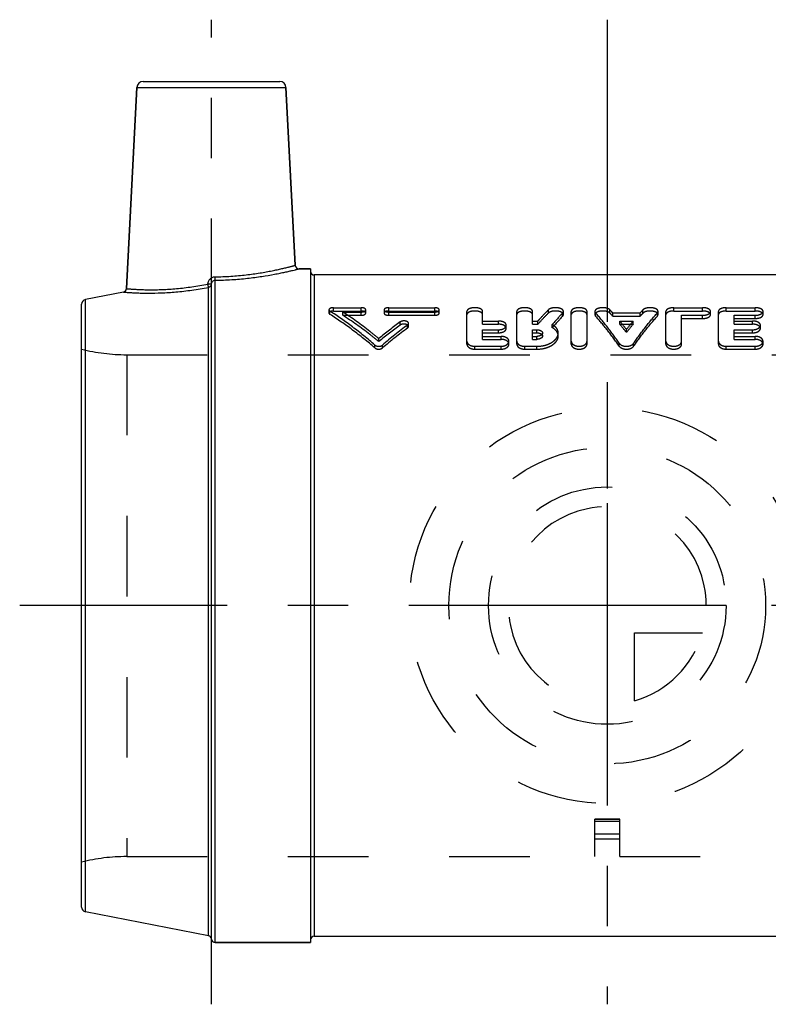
# Model space of a CAD drawing. Header units: millimetres. Extents: x 452.5 to 547.5, y 460.2 to 539.8.
# Tile 1 of 2: x 452.5 to 513, y 460.2 to 539.8. Entities that reach past the tile are written whole.
import ezdxf

# ---------------------------------------------------------------- set-up
doc = ezdxf.new("R2010")
doc.units = ezdxf.units.MM
doc.header["$LTSCALE"] = 65.185185
doc.linetypes.add('CENTER', pattern=[0.6, 0.375, -0.075, 0.075, -0.075])
doc.linetypes.add('HIDDEN', pattern=[0.2, 0.1, -0.1])
for name, color, linetype in [('ACHSE_AUGE', 7, 'CONTINUOUS'), ('ACHSEN_S', 7, 'CONTINUOUS'), ('KOERPER', 7, 'CONTINUOUS'), ('KONST.EL_MIT_GEO', 7, 'CONTINUOUS'), ('KURVEN', 7, 'CONTINUOUS')]:
    doc.layers.add(name, color=color, linetype=linetype)

msp = doc.modelspace()

# ---------------------------------------------------------------- linework, layer by layer
at = {"layer": 'ACHSE_AUGE', "color": 2, "linetype": 'CENTER'}
msp.add_line((468, 460.175), (468, 539.825), dxfattribs=at)
at = {"layer": 'ACHSEN_S', "color": 2, "linetype": 'CENTER'}
for p, q in [((500, 539.825), (500, 460.175)), ((547.5, 492.425), (452.5, 492.425))]:
    msp.add_line(p, q, dxfattribs=at)
at = {"layer": 'KOERPER', "color": 7, "linetype": 'Continuous'}
for p, q in [((461.975, 534.351), (461.122, 518.07)), ((474.025, 534.351), (474.779, 519.959)), ((475.079, 519.675), (476, 519.675)), ((476, 519.675), (476, 465.175)), ((468.298, 465.175), (476, 465.175)), ((476.3, 465.675), (523.7, 465.675))]:
    msp.add_line(p, q, dxfattribs=at)
at = {"layer": 'KOERPER', "color": 8, "linetype": 'HIDDEN'}
for p, q in [((461.147, 512.725), (538.853, 512.725)), ((461.147, 472.125), (499, 472.125)), ((501, 472.125), (538.853, 472.125))]:
    msp.add_line(p, q, dxfattribs=at)
at = {"layer": 'KONST.EL_MIT_GEO', "color": 7, "linetype": 'Continuous'}
for p, q in [((462.474, 534.825), (473.526, 534.825)), ((461.122, 518.07), (461.975, 534.351)), ((461.975, 534.351), (474.025, 534.351)), ((474.779, 519.959), (474.025, 534.351)), ((476, 519.675), (475.079, 519.675)), ((468.298, 465.175), (468.298, 518.749)), ((476.3, 519.175), (476.3, 465.675)), ((523.7, 519.175), (476.3, 519.175)), ((460.88, 517.791), (457.824, 517.197)), ((467.757, 465.722), (467.757, 518.174)), ((467.999, 465.451), (467.999, 518.435)), ((457.824, 467.653), (457.824, 517.197)), ((457.5, 468.046), (457.5, 516.804)), ((467.757, 465.722), (457.824, 467.653)), ((476, 465.175), (468.298, 465.175))]:
    msp.add_line(p, q, dxfattribs=at)
at = {"layer": 'KONST.EL_MIT_GEO', "color": 8, "linetype": 'HIDDEN'}
for p, q in [((476, 519.475), (476, 465.375)), ((477.5, 516.354), (477.5, 516.088)), ((477.574, 515.984), (477.574, 516.248)), ((477.871, 516.259), (477.871, 516.527)), ((477.871, 516.527), (480.1, 516.527)), ((477.871, 516.259), (480.1, 516.259)), ((478.613, 515.913), (478.613, 516.176)), ((478.613, 516.176), (480.1, 516.176)), ((480.1, 516.259), (480.1, 516.527)), ((480.1, 515.913), (480.1, 516.176)), ((480.472, 516.088), (480.472, 516.354)), ((481.958, 516.354), (481.958, 516.088)), ((482.329, 516.259), (482.329, 516.527)), ((482.329, 516.527), (486.044, 516.527)), ((482.329, 516.259), (486.044, 516.259)), ((482.329, 515.913), (482.329, 516.176)), ((482.329, 516.176), (486.044, 516.176)), ((486.044, 516.259), (486.044, 516.527)), ((486.044, 515.913), (486.044, 516.176)), ((486.415, 516.088), (486.415, 516.354)), ((488.65, 513.577), (488.65, 516.228)), ((489.923, 515.193), (489.923, 516.228)), ((492.683, 513.577), (492.683, 516.228)), ((493.956, 515.193), (493.956, 516.228)), ((495.235, 516.09), (495.235, 516.356)), ((496.448, 515.964), (496.448, 516.228)), ((497.085, 513.577), (497.085, 516.228)), ((498.359, 513.577), (498.359, 516.228)), ((498.996, 516.228), (498.996, 515.964)), ((500.215, 516.084), (500.215, 516.35)), ((502.879, 516.084), (502.879, 516.35)), ((504.099, 515.964), (504.099, 516.228)), ((504.735, 513.577), (504.735, 516.228)), ((505.372, 516.259), (505.372, 516.527)), ((505.372, 516.527), (507.707, 516.527)), ((505.372, 516.259), (507.707, 516.259)), ((507.707, 516.259), (507.707, 516.527)), ((508.344, 515.964), (508.344, 516.228)), ((508.981, 513.577), (508.981, 516.228)), ((509.617, 516.259), (509.617, 516.527)), ((509.617, 516.527), (511.952, 516.527)), ((509.617, 516.259), (511.952, 516.259)), ((511.952, 516.259), (511.952, 516.527)), ((512.589, 515.964), (512.589, 516.228)), ((478.613, 515.913), (480.1, 515.913)), ((482.329, 515.913), (486.044, 515.913)), ((483.263, 515.123), (483.263, 515.377)), ((489.923, 515.448), (491.197, 515.448)), ((491.197, 515.193), (491.197, 515.448)), ((493.956, 515.448), (494.391, 515.448)), ((494.391, 515.193), (494.391, 515.448)), ((496.389, 515.834), (496.389, 516.097)), ((499.05, 515.841), (499.05, 516.103)), ((500.445, 515.836), (500.445, 516.099)), ((500.445, 516.099), (502.649, 516.099)), ((500.445, 515.836), (502.649, 515.836)), ((501.005, 515.193), (501.005, 515.448)), ((501.005, 515.448), (502.089, 515.448)), ((502.089, 515.193), (502.089, 515.448)), ((502.649, 515.836), (502.649, 516.099)), ((504.045, 515.841), (504.045, 516.103)), ((506.009, 513.577), (506.009, 515.915)), ((506.009, 515.915), (507.707, 515.915)), ((506.009, 515.654), (507.707, 515.654)), ((507.707, 515.654), (507.707, 515.915)), ((510.254, 515.193), (510.254, 515.915)), ((510.254, 515.915), (511.952, 515.915)), ((510.254, 515.654), (511.952, 515.654)), ((510.254, 515.448), (511.74, 515.448)), ((511.74, 515.193), (511.74, 515.448)), ((511.952, 515.654), (511.952, 515.915)), ((483.858, 514.883), (483.858, 515.135)), ((483.932, 515.004), (483.932, 515.257)), ((489.923, 515.193), (491.197, 515.193)), ((489.923, 513.966), (489.923, 514.742)), ((489.923, 514.742), (491.197, 514.742)), ((491.197, 514.495), (491.197, 514.742)), ((491.834, 514.85), (491.834, 515.102)), ((493.956, 515.193), (494.391, 515.193)), ((493.956, 513.966), (493.956, 514.742)), ((493.956, 514.742), (494.309, 514.742)), ((494.309, 514.495), (494.309, 514.742)), ((495.551, 514.91), (495.551, 515.162)), ((501.005, 515.193), (502.089, 515.193)), ((501.547, 514.519), (501.547, 514.766)), ((510.254, 515.193), (511.74, 515.193)), ((510.254, 513.966), (510.254, 514.742)), ((510.254, 514.742), (511.74, 514.742)), ((511.74, 514.495), (511.74, 514.742)), ((512.377, 514.85), (512.377, 515.102)), ((481.522, 513.793), (481.522, 514.033)), ((489.923, 514.495), (491.197, 514.495)), ((489.923, 514.208), (491.409, 514.208)), ((489.923, 513.966), (491.409, 513.966)), ((491.409, 513.966), (491.409, 514.208)), ((492.046, 513.577), (492.046, 513.814)), ((493.956, 514.495), (494.309, 514.495)), ((493.956, 514.208), (494.309, 514.208)), ((493.956, 513.966), (494.309, 513.966)), ((494.309, 513.966), (494.309, 514.208)), ((494.76, 514.234), (494.76, 514.479)), ((496.033, 514.234), (496.033, 514.479)), ((510.254, 514.495), (511.74, 514.495)), ((510.254, 514.208), (511.952, 514.208)), ((510.254, 513.966), (511.952, 513.966)), ((511.952, 513.966), (511.952, 514.208)), ((512.589, 513.577), (512.589, 513.814)), ((481.22, 513.27), (481.22, 513.504)), ((481.825, 513.27), (481.825, 513.504)), ((489.286, 513.173), (489.286, 513.406)), ((489.286, 513.406), (491.409, 513.406)), ((489.286, 513.173), (491.409, 513.173)), ((491.409, 513.173), (491.409, 513.406)), ((493.32, 513.173), (493.32, 513.406)), ((493.32, 513.406), (494.309, 513.406)), ((493.32, 513.173), (494.309, 513.173)), ((494.309, 513.173), (494.309, 513.406)), ((500.964, 513.416), (500.964, 513.651)), ((502.13, 513.416), (502.13, 513.651)), ((509.617, 513.173), (509.617, 513.406)), ((509.617, 513.406), (511.952, 513.406)), ((509.617, 513.173), (511.952, 513.173)), ((511.952, 513.173), (511.952, 513.406)), ((461.147, 512.725), (461.147, 472.125)), ((461.147, 512.725), (538.853, 512.725)), ((501, 475.147), (499, 475.147)), ((499, 472.125), (499, 475.147)), ((501, 475.127), (499, 475.127)), ((501, 474.957), (499, 474.957)), ((501, 472.125), (501, 475.147)), ((501, 473.925), (499, 473.925)), ((499, 473.561), (501, 473.561)), ((461.147, 472.125), (499, 472.125)), ((501, 472.125), (538.853, 472.125))]:
    msp.add_line(p, q, dxfattribs=at)
at = {"layer": 'KONST.EL_MIT_GEO', "color": 7, "linetype": 'Continuous'}
for centre, radius, start, end in [((462.474, 534.325), 0.5, 90, 177), ((473.526, 534.325), 0.5, 3, 90), ((475.079, 519.975), 0.3, 183, 270.00001), ((476.3, 519.475), 0.3, 182.87076, 270), ((460.822, 518.085), 0.3, 280.99999, 357), ((457.9, 516.804), 0.4, 101, 180), ((457.9, 468.046), 0.4, 180, 259), ((467.7, 465.428), 0.3, 4.5216, 79), ((468.298, 465.475), 0.3, 184.5216, 270), ((476.3, 465.375), 0.3, 90, 177.12924)]:
    msp.add_arc(centre, radius, start, end, dxfattribs=at)
at = {"layer": 'KONST.EL_MIT_GEO', "color": 8, "linetype": 'HIDDEN'}
for centre, radius, start, end in [((476.3, 519.475), 0.3, 180, 182.87076), ((486.502, 503.567), 18.747, 41.95069, 42.98993), ((516.592, 503.567), 18.747, 137.01007, 138.04931), ((502.507, 488.665), 32.922, 125.76985, 129.59728), ((512.246, 501.035), 21.871, 136.47337, 139.76339), ((512.045, 500.797), 21.708, 136.15343, 139.44775), ((486.669, 503.315), 18.616, 42.26859, 43.30884), ((482.711, 500.352), 23.719, 37.42419, 39.52789), ((520.384, 500.352), 23.719, 140.47211, 142.57581), ((516.425, 503.315), 18.616, 136.69116, 137.73141), ((502.337, 488.347), 32.875, 125.46631, 129.28344), ((504.148, 487.762), 34.073, 126.54826, 130.93187), ((503.96, 487.459), 34.003, 126.24171, 130.61538), ((482.963, 500.138), 23.498, 37.73313, 39.84222), ((520.131, 500.138), 23.498, 140.15778, 142.26687), ((461.147, 527.725), 15, 255.93013, 270), ((461.147, 457.125), 15, 90, 104.06987), ((476.3, 465.375), 0.3, 177.12924, 180)]:
    msp.add_arc(centre, radius, start, end, dxfattribs=at)
at = {"layer": 'KONST.EL_MIT_GEO', "color": 7, "linetype": 'Continuous'}
for points, knots in [([(468.286, 519.023), (468.716, 519.028), (469.558, 519.061), (470.589, 519.154), (471.371, 519.254), (471.914, 519.336), (472.42, 519.422), (472.886, 519.511), (473.307, 519.599), (473.681, 519.683), (473.96, 519.749), (474.158, 519.797), (474.285, 519.829), (474.398, 519.858), (474.497, 519.884), (474.581, 519.906), (474.642, 519.922), (474.683, 519.933), (474.708, 519.94), (474.729, 519.946), (474.747, 519.951), (474.76, 519.954), (474.769, 519.957), (474.774, 519.958), (474.777, 519.959), (474.779, 519.959), (474.779, 519.959)], [0, 0, 0, 0, 0.196357, 0.383844, 0.472163, 0.555837, 0.634155, 0.706445, 0.77207, 0.830426, 0.880943, 0.903097, 0.923099, 0.940892, 0.956424, 0.96965, 0.980529, 0.985078, 0.989027, 0.992374, 0.995116, 0.997252, 0.998778, 0.999313, 0.999694, 1, 1, 1, 1]), ([(468.298, 518.749), (468.745, 518.754), (469.619, 518.786), (470.882, 518.894), (472.038, 519.045), (472.913, 519.195), (473.531, 519.316), (473.923, 519.399), (474.261, 519.475), (474.544, 519.542), (474.742, 519.59), (474.87, 519.622), (474.943, 519.64), (475, 519.655), (475.041, 519.665), (475.065, 519.671), (475.076, 519.674), (475.079, 519.675)], [0, 0, 0, 0, 0.195464, 0.382352, 0.554148, 0.704945, 0.770772, 0.829371, 0.880147, 0.922554, 0.956102, 0.969422, 0.980381, 0.988942, 0.995078, 0.998769, 1, 1, 1, 1]), ([(467.713, 518.442), (467.718, 518.516), (467.753, 518.664), (467.856, 518.823), (467.969, 518.922), (468.067, 518.978), (468.174, 519.014), (468.248, 519.023), (468.286, 519.023)], [0, 0, 0, 0, 0.249597, 0.499133, 0.624389, 0.749625, 0.87483, 1, 1, 1, 1]), ([(467.999, 518.435), (468.002, 518.474), (468.019, 518.551), (468.081, 518.654), (468.178, 518.728), (468.258, 518.748), (468.298, 518.749)], [0, 0, 0, 0, 0.245669, 0.494431, 0.746107, 1, 1, 1, 1]), ([(468.298, 518.749), (468.296, 518.761), (468.293, 518.795), (468.29, 518.856), (468.287, 518.935), (468.286, 518.992), (468.286, 519.023)], [0, 0, 0, 0, 0.139763, 0.36895, 0.665343, 1, 1, 1, 1]), ([(460.88, 517.791), (460.882, 517.791), (460.893, 517.79), (460.918, 517.788), (460.96, 517.784), (461.047, 517.777), (461.197, 517.766), (461.424, 517.751), (461.712, 517.735), (462.058, 517.72), (462.459, 517.708), (463.093, 517.701), (463.99, 517.719), (465.167, 517.796), (466.441, 517.942), (467.314, 518.088), (467.757, 518.174)], [0, 0, 0, 0, 0.001205, 0.004815, 0.010822, 0.019209, 0.04303, 0.076036, 0.117893, 0.168193, 0.226458, 0.292143, 0.443276, 0.616019, 0.803922, 1, 1, 1, 1]), ([(461.122, 518.07), (461.122, 518.069), (461.124, 518.07), (461.127, 518.069), (461.132, 518.069), (461.141, 518.068), (461.155, 518.067), (461.172, 518.065), (461.194, 518.063), (461.219, 518.061), (461.261, 518.058), (461.323, 518.052), (461.408, 518.046), (461.508, 518.038), (461.624, 518.03), (461.754, 518.021), (461.955, 518.009), (462.242, 517.995), (462.624, 517.983), (463.056, 517.977), (463.534, 517.98), (464.053, 517.995), (464.608, 518.024), (465.405, 518.086), (466.446, 518.21), (467.286, 518.356), (467.713, 518.442)], [0, 0, 0, 0, 0.000298, 0.00067, 0.001191, 0.002679, 0.004761, 0.007436, 0.010702, 0.014557, 0.018999, 0.029633, 0.042578, 0.057803, 0.075274, 0.09495, 0.116787, 0.166741, 0.224692, 0.29013, 0.362477, 0.441089, 0.52525, 0.614174, 0.80287, 1, 1, 1, 1]), ([(467.999, 518.435), (467.999, 518.434), (467.996, 518.433), (467.992, 518.433), (467.984, 518.432), (467.97, 518.431), (467.946, 518.431), (467.911, 518.431), (467.868, 518.433), (467.82, 518.435), (467.767, 518.438), (467.731, 518.441), (467.713, 518.442)], [0, 0, 0, 0, 0.008277, 0.024754, 0.050031, 0.083977, 0.176784, 0.300114, 0.449689, 0.620278, 0.805882, 1, 1, 1, 1]), ([(467.757, 518.174), (467.756, 518.186), (467.752, 518.22), (467.742, 518.279), (467.729, 518.356), (467.718, 518.412), (467.713, 518.442)], [0, 0, 0, 0, 0.139867, 0.368916, 0.665147, 1, 1, 1, 1]), ([(467.757, 518.174), (467.789, 518.18), (467.851, 518.202), (467.927, 518.261), (467.981, 518.342), (467.997, 518.404), (467.999, 518.435)], [0, 0, 0, 0, 0.253835, 0.505197, 0.753663, 1, 1, 1, 1])]:
    msp.add_open_spline(points, degree=3, knots=knots, dxfattribs=at)
at = {"layer": 'KONST.EL_MIT_GEO', "color": 8, "linetype": 'HIDDEN'}
for points, knots in [([(468.298, 518.749), (468.296, 518.761), (468.293, 518.795), (468.29, 518.856), (468.287, 518.935), (468.286, 518.992), (468.286, 519.023)], [0, 0, 0, 0, 0.139763, 0.368951, 0.665343, 1, 1, 1, 1]), ([(477.871, 516.527), (477.824, 516.527), (477.734, 516.519), (477.63, 516.489), (477.564, 516.453), (477.528, 516.424), (477.506, 516.39), (477.5, 516.366), (477.5, 516.354)], [0, 0, 0, 0, 0.324223, 0.609218, 0.729976, 0.832445, 0.920771, 1, 1, 1, 1]), ([(477.5, 516.354), (477.5, 516.344), (477.504, 516.325), (477.519, 516.297), (477.543, 516.27), (477.563, 516.255), (477.574, 516.248)], [0, 0, 0, 0, 0.210743, 0.440928, 0.703585, 1, 1, 1, 1]), ([(477.871, 516.259), (477.824, 516.259), (477.734, 516.252), (477.63, 516.223), (477.564, 516.187), (477.528, 516.158), (477.506, 516.125), (477.5, 516.1), (477.5, 516.088)], [0, 0, 0, 0, 0.325053, 0.610529, 0.731283, 0.833534, 0.921405, 1, 1, 1, 1]), ([(481.22, 513.504), (480.632, 514.013), (479.449, 514.973), (478.201, 515.846), (477.574, 516.248)], [0, 0, 0, 0, 0.510842, 1, 1, 1, 1]), ([(481.522, 514.033), (481.284, 514.23), (480.345, 514.985), (479.365, 515.689), (478.613, 516.176)], [0, 0, 0, 0, 0.256578, 1, 1, 1, 1]), ([(480.472, 516.354), (480.472, 516.365), (480.466, 516.39), (480.443, 516.424), (480.408, 516.453), (480.342, 516.489), (480.238, 516.519), (480.148, 516.527), (480.1, 516.527)], [0, 0, 0, 0, 0.078786, 0.167397, 0.269979, 0.390472, 0.67589, 1, 1, 1, 1]), ([(480.1, 516.176), (480.148, 516.176), (480.238, 516.185), (480.342, 516.216), (480.408, 516.253), (480.443, 516.284), (480.466, 516.317), (480.472, 516.342), (480.472, 516.354)], [0, 0, 0, 0, 0.322685, 0.608052, 0.728788, 0.832116, 0.921264, 1, 1, 1, 1]), ([(480.472, 516.088), (480.472, 516.1), (480.466, 516.125), (480.443, 516.157), (480.408, 516.187), (480.342, 516.223), (480.238, 516.252), (480.148, 516.259), (480.1, 516.259)], [0, 0, 0, 0, 0.078156, 0.166309, 0.268672, 0.389161, 0.675061, 1, 1, 1, 1]), ([(482.329, 516.527), (482.281, 516.527), (482.192, 516.519), (482.087, 516.489), (482.021, 516.453), (481.986, 516.424), (481.963, 516.39), (481.958, 516.365), (481.958, 516.354)], [0, 0, 0, 0, 0.324117, 0.609715, 0.730007, 0.83269, 0.921285, 1, 1, 1, 1]), ([(481.958, 516.354), (481.958, 516.342), (481.963, 516.317), (481.986, 516.283), (482.021, 516.253), (482.087, 516.216), (482.191, 516.185), (482.281, 516.176), (482.329, 516.176)], [0, 0, 0, 0, 0.078808, 0.167971, 0.271198, 0.392135, 0.677325, 1, 1, 1, 1]), ([(482.329, 516.259), (482.281, 516.259), (482.192, 516.252), (482.087, 516.223), (482.021, 516.187), (481.986, 516.157), (481.963, 516.125), (481.958, 516.1), (481.958, 516.088)], [0, 0, 0, 0, 0.324946, 0.611026, 0.731314, 0.833777, 0.921915, 1, 1, 1, 1]), ([(486.415, 516.354), (486.415, 516.365), (486.41, 516.39), (486.387, 516.424), (486.351, 516.453), (486.285, 516.489), (486.181, 516.519), (486.091, 516.527), (486.044, 516.527)], [0, 0, 0, 0, 0.078786, 0.167397, 0.269979, 0.390472, 0.67589, 1, 1, 1, 1]), ([(486.044, 516.176), (486.091, 516.176), (486.181, 516.185), (486.286, 516.216), (486.351, 516.253), (486.387, 516.284), (486.41, 516.317), (486.415, 516.342), (486.415, 516.354)], [0, 0, 0, 0, 0.322685, 0.608052, 0.728788, 0.832116, 0.921264, 1, 1, 1, 1]), ([(486.415, 516.088), (486.415, 516.1), (486.41, 516.125), (486.387, 516.157), (486.351, 516.187), (486.285, 516.223), (486.181, 516.252), (486.091, 516.259), (486.044, 516.259)], [0, 0, 0, 0, 0.078156, 0.166309, 0.268672, 0.389161, 0.675061, 1, 1, 1, 1]), ([(489.923, 516.228), (489.923, 516.248), (489.914, 516.291), (489.875, 516.349), (489.814, 516.4), (489.734, 516.444), (489.638, 516.48), (489.488, 516.517), (489.287, 516.534), (489.085, 516.517), (488.935, 516.48), (488.839, 516.444), (488.759, 516.4), (488.698, 516.349), (488.659, 516.291), (488.65, 516.248), (488.65, 516.228)], [0, 0, 0, 0, 0.039952, 0.084267, 0.135911, 0.19596, 0.264012, 0.338713, 0.499989, 0.661271, 0.735973, 0.804029, 0.864085, 0.915731, 0.960044, 1, 1, 1, 1]), ([(489.923, 515.964), (489.923, 515.984), (489.914, 516.026), (489.875, 516.083), (489.814, 516.134), (489.734, 516.178), (489.638, 516.214), (489.488, 516.249), (489.287, 516.266), (489.085, 516.249), (488.935, 516.214), (488.839, 516.178), (488.759, 516.134), (488.698, 516.083), (488.659, 516.026), (488.65, 515.984), (488.65, 515.964)], [0, 0, 0, 0, 0.039634, 0.083718, 0.135251, 0.195299, 0.263439, 0.338294, 0.499989, 0.661691, 0.736546, 0.804689, 0.864745, 0.91628, 0.960362, 1, 1, 1, 1]), ([(493.956, 516.228), (493.956, 516.248), (493.947, 516.291), (493.908, 516.349), (493.847, 516.4), (493.767, 516.444), (493.671, 516.48), (493.521, 516.517), (493.32, 516.534), (493.118, 516.517), (492.968, 516.48), (492.872, 516.444), (492.792, 516.4), (492.731, 516.349), (492.692, 516.291), (492.683, 516.248), (492.683, 516.228)], [0, 0, 0, 0, 0.039952, 0.084267, 0.135911, 0.19596, 0.264012, 0.338713, 0.499989, 0.661271, 0.735973, 0.804029, 0.864085, 0.915731, 0.960044, 1, 1, 1, 1]), ([(493.956, 515.964), (493.956, 515.984), (493.947, 516.026), (493.908, 516.083), (493.847, 516.134), (493.767, 516.178), (493.671, 516.214), (493.521, 516.249), (493.32, 516.266), (493.118, 516.249), (492.968, 516.214), (492.872, 516.178), (492.792, 516.134), (492.731, 516.083), (492.692, 516.026), (492.683, 515.984), (492.683, 515.964)], [0, 0, 0, 0, 0.039634, 0.083718, 0.135251, 0.195299, 0.263439, 0.338294, 0.499989, 0.661691, 0.736546, 0.804689, 0.864745, 0.91628, 0.960362, 1, 1, 1, 1]), ([(494.391, 515.448), (494.461, 515.528), (494.735, 515.836), (495.018, 516.137), (495.235, 516.356)], [0, 0, 0, 0, 0.255831, 1, 1, 1, 1]), ([(496.448, 516.228), (496.448, 516.245), (496.442, 516.281), (496.413, 516.332), (496.367, 516.378), (496.281, 516.437), (496.14, 516.491), (495.946, 516.526), (495.737, 516.53), (495.537, 516.504), (495.365, 516.45), (495.269, 516.391), (495.235, 516.356)], [0, 0, 0, 0, 0.037945, 0.079007, 0.125573, 0.178822, 0.305204, 0.452343, 0.6083, 0.759397, 0.892759, 1, 1, 1, 1]), ([(496.448, 515.964), (496.448, 515.981), (496.442, 516.017), (496.413, 516.067), (496.367, 516.113), (496.281, 516.171), (496.14, 516.224), (495.946, 516.258), (495.737, 516.263), (495.537, 516.237), (495.365, 516.183), (495.269, 516.125), (495.235, 516.09)], [0, 0, 0, 0, 0.037613, 0.078407, 0.124799, 0.177963, 0.304399, 0.451782, 0.608056, 0.75943, 0.892914, 1, 1, 1, 1]), ([(496.389, 516.097), (496.407, 516.116), (496.436, 516.156), (496.448, 516.205), (496.448, 516.228)], [0, 0, 0, 0, 0.533142, 1, 1, 1, 1]), ([(498.359, 516.228), (498.359, 516.248), (498.349, 516.291), (498.31, 516.349), (498.25, 516.4), (498.17, 516.444), (498.073, 516.48), (497.924, 516.517), (497.722, 516.534), (497.521, 516.517), (497.371, 516.48), (497.274, 516.444), (497.194, 516.4), (497.134, 516.349), (497.095, 516.291), (497.085, 516.248), (497.085, 516.228)], [0, 0, 0, 0, 0.039952, 0.084267, 0.135911, 0.19596, 0.264012, 0.338713, 0.499989, 0.661271, 0.735973, 0.804029, 0.864085, 0.915731, 0.960044, 1, 1, 1, 1]), ([(498.359, 515.964), (498.359, 515.984), (498.349, 516.026), (498.31, 516.083), (498.25, 516.134), (498.17, 516.178), (498.073, 516.214), (497.923, 516.249), (497.722, 516.266), (497.521, 516.249), (497.371, 516.214), (497.274, 516.178), (497.195, 516.134), (497.134, 516.083), (497.095, 516.026), (497.085, 515.984), (497.085, 515.964)], [0, 0, 0, 0, 0.039634, 0.083718, 0.135251, 0.195299, 0.263439, 0.338294, 0.499989, 0.661691, 0.736546, 0.804689, 0.864745, 0.91628, 0.960362, 1, 1, 1, 1]), ([(500.215, 516.35), (500.182, 516.385), (500.088, 516.446), (499.917, 516.502), (499.715, 516.53), (499.505, 516.526), (499.308, 516.492), (499.165, 516.438), (499.078, 516.379), (499.032, 516.333), (499.002, 516.282), (498.996, 516.245), (498.996, 516.228)], [0, 0, 0, 0, 0.105784, 0.238197, 0.389053, 0.545389, 0.693274, 0.820411, 0.873979, 0.920757, 0.961965, 1, 1, 1, 1]), ([(500.215, 516.084), (500.182, 516.12), (500.087, 516.18), (499.916, 516.235), (499.715, 516.262), (499.505, 516.259), (499.309, 516.225), (499.165, 516.172), (499.078, 516.114), (499.032, 516.068), (499.002, 516.017), (498.996, 515.981), (498.996, 515.964)], [0, 0, 0, 0, 0.10561, 0.238137, 0.389269, 0.545927, 0.694063, 0.821263, 0.874749, 0.921355, 0.962296, 1, 1, 1, 1]), ([(498.996, 516.228), (498.996, 516.206), (499.006, 516.16), (499.033, 516.121), (499.05, 516.103)], [0, 0, 0, 0, 0.469414, 1, 1, 1, 1]), ([(504.099, 516.228), (504.099, 516.245), (504.092, 516.282), (504.062, 516.333), (504.016, 516.379), (503.929, 516.438), (503.786, 516.492), (503.589, 516.526), (503.379, 516.53), (503.178, 516.502), (503.007, 516.446), (502.912, 516.385), (502.879, 516.35)], [0, 0, 0, 0, 0.038034, 0.079236, 0.126017, 0.179582, 0.306712, 0.454595, 0.610931, 0.761795, 0.894214, 1, 1, 1, 1]), ([(504.099, 515.964), (504.099, 515.981), (504.092, 516.017), (504.062, 516.068), (504.016, 516.114), (503.929, 516.172), (503.786, 516.225), (503.589, 516.259), (503.379, 516.262), (503.178, 516.235), (503.007, 516.18), (502.912, 516.12), (502.879, 516.084)], [0, 0, 0, 0, 0.037703, 0.078639, 0.125246, 0.17873, 0.305923, 0.454057, 0.610714, 0.761855, 0.894387, 1, 1, 1, 1]), ([(504.045, 516.103), (504.061, 516.121), (504.088, 516.16), (504.099, 516.206), (504.099, 516.228)], [0, 0, 0, 0, 0.530557, 1, 1, 1, 1]), ([(505.372, 516.527), (505.291, 516.527), (505.171, 516.517), (505.021, 516.48), (504.925, 516.444), (504.845, 516.4), (504.784, 516.349), (504.745, 516.291), (504.735, 516.248), (504.735, 516.228)], [0, 0, 0, 0, 0.322485, 0.471969, 0.608018, 0.728107, 0.831403, 0.920034, 1, 1, 1, 1]), ([(505.372, 516.259), (505.291, 516.259), (505.171, 516.249), (505.021, 516.214), (504.925, 516.178), (504.845, 516.134), (504.784, 516.084), (504.745, 516.026), (504.735, 515.984), (504.735, 515.964)], [0, 0, 0, 0, 0.323323, 0.473115, 0.60934, 0.729427, 0.8325, 0.920672, 1, 1, 1, 1]), ([(508.344, 516.228), (508.344, 516.248), (508.334, 516.291), (508.295, 516.349), (508.235, 516.4), (508.155, 516.444), (508.058, 516.48), (507.908, 516.517), (507.789, 516.527), (507.707, 516.527)], [0, 0, 0, 0, 0.08001, 0.168634, 0.271902, 0.391994, 0.528131, 0.67759, 1, 1, 1, 1]), ([(508.344, 515.964), (508.344, 515.984), (508.334, 516.026), (508.295, 516.084), (508.235, 516.134), (508.155, 516.178), (508.058, 516.214), (507.908, 516.249), (507.789, 516.259), (507.707, 516.259)], [0, 0, 0, 0, 0.079372, 0.167536, 0.270582, 0.390672, 0.526985, 0.676752, 1, 1, 1, 1]), ([(507.707, 515.915), (507.789, 515.915), (507.909, 515.926), (508.058, 515.965), (508.155, 516.004), (508.235, 516.051), (508.295, 516.104), (508.334, 516.164), (508.344, 516.207), (508.344, 516.228)], [0, 0, 0, 0, 0.319834, 0.468769, 0.60507, 0.725968, 0.830391, 0.919964, 1, 1, 1, 1]), ([(509.617, 516.527), (509.536, 516.527), (509.416, 516.517), (509.266, 516.48), (509.17, 516.444), (509.09, 516.4), (509.029, 516.349), (508.99, 516.291), (508.981, 516.248), (508.981, 516.228)], [0, 0, 0, 0, 0.322485, 0.471969, 0.608018, 0.728107, 0.831403, 0.920034, 1, 1, 1, 1]), ([(509.617, 516.259), (509.536, 516.259), (509.416, 516.249), (509.266, 516.214), (509.17, 516.178), (509.09, 516.134), (509.029, 516.084), (508.99, 516.026), (508.981, 515.984), (508.981, 515.964)], [0, 0, 0, 0, 0.323323, 0.473115, 0.60934, 0.729427, 0.8325, 0.920672, 1, 1, 1, 1]), ([(512.589, 516.228), (512.589, 516.248), (512.58, 516.291), (512.541, 516.349), (512.48, 516.4), (512.4, 516.444), (512.303, 516.48), (512.154, 516.517), (512.034, 516.527), (511.952, 516.527)], [0, 0, 0, 0, 0.08001, 0.168634, 0.271902, 0.391994, 0.528131, 0.67759, 1, 1, 1, 1]), ([(512.589, 515.964), (512.589, 515.984), (512.58, 516.026), (512.541, 516.084), (512.48, 516.134), (512.4, 516.178), (512.303, 516.214), (512.154, 516.249), (512.034, 516.259), (511.952, 516.259)], [0, 0, 0, 0, 0.079372, 0.167536, 0.270582, 0.390672, 0.526985, 0.676752, 1, 1, 1, 1]), ([(511.952, 515.915), (512.034, 515.915), (512.154, 515.926), (512.304, 515.965), (512.4, 516.004), (512.48, 516.051), (512.541, 516.104), (512.58, 516.164), (512.589, 516.207), (512.589, 516.228)], [0, 0, 0, 0, 0.319834, 0.468769, 0.60507, 0.725968, 0.830391, 0.919964, 1, 1, 1, 1]), ([(477.5, 516.088), (477.5, 516.079), (477.504, 516.06), (477.519, 516.032), (477.543, 516.006), (477.563, 515.991), (477.574, 515.984)], [0, 0, 0, 0, 0.209964, 0.439767, 0.702671, 1, 1, 1, 1]), ([(481.22, 513.27), (480.632, 513.774), (479.449, 514.723), (478.2, 515.587), (477.574, 515.984)], [0, 0, 0, 0, 0.510651, 1, 1, 1, 1]), ([(481.522, 513.793), (481.284, 513.988), (480.345, 514.735), (479.364, 515.431), (478.613, 515.913)], [0, 0, 0, 0, 0.256462, 1, 1, 1, 1]), ([(480.1, 515.913), (480.148, 515.913), (480.238, 515.921), (480.342, 515.952), (480.408, 515.989), (480.443, 516.019), (480.466, 516.052), (480.472, 516.077), (480.472, 516.088)], [0, 0, 0, 0, 0.32353, 0.609377, 0.7301, 0.833202, 0.921889, 1, 1, 1, 1]), ([(481.958, 516.088), (481.958, 516.077), (481.963, 516.052), (481.986, 516.019), (482.021, 515.989), (482.087, 515.952), (482.191, 515.921), (482.281, 515.913), (482.329, 515.913)], [0, 0, 0, 0, 0.078183, 0.166885, 0.269886, 0.390811, 0.67648, 1, 1, 1, 1]), ([(483.932, 515.257), (483.932, 515.268), (483.928, 515.29), (483.909, 515.333), (483.859, 515.382), (483.776, 515.424), (483.675, 515.451), (483.563, 515.46), (483.451, 515.451), (483.349, 515.425), (483.288, 515.395), (483.263, 515.377)], [0, 0, 0, 0, 0.041527, 0.085022, 0.184055, 0.304279, 0.442785, 0.59076, 0.740071, 0.878517, 1, 1, 1, 1]), ([(486.044, 515.913), (486.091, 515.913), (486.181, 515.921), (486.286, 515.952), (486.351, 515.989), (486.387, 516.019), (486.41, 516.052), (486.415, 516.077), (486.415, 516.088)], [0, 0, 0, 0, 0.32353, 0.609377, 0.7301, 0.833202, 0.921889, 1, 1, 1, 1]), ([(491.834, 515.102), (491.834, 515.125), (491.825, 515.174), (491.786, 515.241), (491.725, 515.301), (491.613, 515.373), (491.433, 515.433), (491.278, 515.448), (491.197, 515.448)], [0, 0, 0, 0, 0.088735, 0.183913, 0.290624, 0.411086, 0.68955, 1, 1, 1, 1]), ([(494.391, 515.193), (494.461, 515.271), (494.735, 515.577), (495.019, 515.874), (495.235, 516.09)], [0, 0, 0, 0, 0.255767, 1, 1, 1, 1]), ([(496.389, 515.834), (496.407, 515.853), (496.436, 515.892), (496.448, 515.941), (496.448, 515.964)], [0, 0, 0, 0, 0.533918, 1, 1, 1, 1]), ([(498.996, 515.964), (498.996, 515.942), (499.006, 515.896), (499.033, 515.858), (499.05, 515.841)], [0, 0, 0, 0, 0.46869, 1, 1, 1, 1]), ([(500.964, 513.651), (500.659, 514.094), (500.048, 514.933), (499.384, 515.732), (499.05, 516.103)], [0, 0, 0, 0, 0.518235, 1, 1, 1, 1]), ([(500.964, 513.416), (500.659, 513.854), (500.048, 514.684), (499.384, 515.473), (499.05, 515.841)], [0, 0, 0, 0, 0.51806, 1, 1, 1, 1]), ([(502.13, 513.651), (502.435, 514.094), (503.046, 514.933), (503.71, 515.732), (504.045, 516.103)], [0, 0, 0, 0, 0.518235, 1, 1, 1, 1]), ([(502.13, 513.416), (502.435, 513.854), (503.047, 514.684), (503.711, 515.473), (504.045, 515.841)], [0, 0, 0, 0, 0.51806, 1, 1, 1, 1]), ([(504.045, 515.841), (504.061, 515.858), (504.088, 515.896), (504.099, 515.942), (504.099, 515.964)], [0, 0, 0, 0, 0.531281, 1, 1, 1, 1]), ([(507.707, 515.654), (507.789, 515.654), (507.909, 515.665), (508.058, 515.704), (508.155, 515.742), (508.235, 515.789), (508.295, 515.842), (508.334, 515.9), (508.344, 515.943), (508.344, 515.964)], [0, 0, 0, 0, 0.3207, 0.469945, 0.606414, 0.727296, 0.831484, 0.920593, 1, 1, 1, 1]), ([(512.377, 515.102), (512.377, 515.125), (512.368, 515.174), (512.329, 515.241), (512.268, 515.301), (512.156, 515.373), (511.977, 515.433), (511.822, 515.448), (511.74, 515.448)], [0, 0, 0, 0, 0.088735, 0.183913, 0.290624, 0.411086, 0.68955, 1, 1, 1, 1]), ([(511.952, 515.654), (512.034, 515.654), (512.154, 515.665), (512.304, 515.704), (512.4, 515.742), (512.48, 515.789), (512.541, 515.842), (512.58, 515.9), (512.589, 515.943), (512.589, 515.964)], [0, 0, 0, 0, 0.3207, 0.469945, 0.606414, 0.727296, 0.831484, 0.920593, 1, 1, 1, 1]), ([(483.932, 515.004), (483.932, 515.014), (483.928, 515.036), (483.908, 515.079), (483.859, 515.127), (483.776, 515.169), (483.693, 515.19), (483.62, 515.2), (483.544, 515.203), (483.451, 515.196), (483.349, 515.17), (483.288, 515.141), (483.263, 515.123)], [0, 0, 0, 0, 0.041164, 0.084347, 0.183009, 0.303189, 0.441882, 0.515635, 0.590289, 0.739907, 0.878547, 1, 1, 1, 1]), ([(483.858, 515.135), (483.879, 515.151), (483.907, 515.179), (483.928, 515.224), (483.932, 515.246), (483.932, 515.257)], [0, 0, 0, 0, 0.543389, 0.778174, 1, 1, 1, 1]), ([(483.858, 514.883), (483.879, 514.899), (483.907, 514.926), (483.928, 514.971), (483.932, 514.993), (483.932, 515.004)], [0, 0, 0, 0, 0.544438, 0.77887, 1, 1, 1, 1]), ([(491.834, 514.85), (491.834, 514.874), (491.825, 514.922), (491.786, 514.988), (491.725, 515.047), (491.612, 515.119), (491.433, 515.177), (491.278, 515.193), (491.197, 515.193)], [0, 0, 0, 0, 0.088059, 0.182729, 0.289175, 0.409615, 0.688608, 1, 1, 1, 1]), ([(491.197, 514.742), (491.278, 514.742), (491.434, 514.759), (491.613, 514.823), (491.725, 514.898), (491.786, 514.961), (491.824, 515.029), (491.834, 515.078), (491.834, 515.102)], [0, 0, 0, 0, 0.307245, 0.585462, 0.707006, 0.815098, 0.911299, 1, 1, 1, 1]), ([(491.197, 514.495), (491.278, 514.495), (491.434, 514.511), (491.613, 514.574), (491.725, 514.649), (491.786, 514.711), (491.824, 514.778), (491.834, 514.827), (491.834, 514.85)], [0, 0, 0, 0, 0.308209, 0.586948, 0.708457, 0.816274, 0.911964, 1, 1, 1, 1]), ([(494.309, 514.742), (494.366, 514.742), (494.477, 514.73), (494.604, 514.684), (494.683, 514.63), (494.726, 514.584), (494.753, 514.533), (494.76, 514.496), (494.76, 514.479)], [0, 0, 0, 0, 0.304311, 0.578961, 0.700063, 0.808209, 0.907285, 1, 1, 1, 1]), ([(496.033, 514.479), (496.033, 514.544), (496.011, 514.678), (495.912, 514.865), (495.754, 515.031), (495.623, 515.121), (495.551, 515.162)], [0, 0, 0, 0, 0.22363, 0.457675, 0.714383, 1, 1, 1, 1]), ([(496.033, 514.234), (496.033, 514.299), (496.011, 514.432), (495.911, 514.616), (495.754, 514.78), (495.623, 514.869), (495.551, 514.91)], [0, 0, 0, 0, 0.222783, 0.456422, 0.713402, 1, 1, 1, 1]), ([(512.377, 514.85), (512.377, 514.874), (512.368, 514.922), (512.329, 514.988), (512.268, 515.047), (512.156, 515.119), (511.976, 515.177), (511.822, 515.193), (511.74, 515.193)], [0, 0, 0, 0, 0.088059, 0.182729, 0.289175, 0.409615, 0.688608, 1, 1, 1, 1]), ([(511.74, 514.742), (511.821, 514.742), (511.977, 514.759), (512.156, 514.823), (512.268, 514.898), (512.329, 514.961), (512.368, 515.029), (512.377, 515.078), (512.377, 515.102)], [0, 0, 0, 0, 0.307245, 0.585462, 0.707006, 0.815098, 0.911299, 1, 1, 1, 1]), ([(511.74, 514.495), (511.821, 514.495), (511.977, 514.511), (512.156, 514.574), (512.268, 514.649), (512.329, 514.711), (512.368, 514.778), (512.377, 514.827), (512.377, 514.85)], [0, 0, 0, 0, 0.308209, 0.586948, 0.708457, 0.816274, 0.911964, 1, 1, 1, 1]), ([(488.65, 513.814), (488.65, 513.787), (488.659, 513.732), (488.697, 513.654), (488.759, 513.583), (488.87, 513.498), (489.049, 513.425), (489.205, 513.406), (489.286, 513.406)], [0, 0, 0, 0, 0.097208, 0.200198, 0.311964, 0.433833, 0.705695, 1, 1, 1, 1]), ([(492.046, 513.814), (492.046, 513.841), (492.037, 513.895), (491.998, 513.972), (491.937, 514.041), (491.825, 514.122), (491.646, 514.19), (491.49, 514.208), (491.409, 514.208)], [0, 0, 0, 0, 0.097298, 0.19917, 0.309679, 0.430834, 0.702604, 1, 1, 1, 1]), ([(492.046, 513.577), (492.046, 513.603), (492.037, 513.657), (491.998, 513.733), (491.937, 513.801), (491.825, 513.881), (491.646, 513.949), (491.49, 513.966), (491.409, 513.966)], [0, 0, 0, 0, 0.096594, 0.197921, 0.308133, 0.429247, 0.701574, 1, 1, 1, 1]), ([(491.409, 513.406), (491.49, 513.406), (491.647, 513.425), (491.825, 513.497), (491.937, 513.583), (491.998, 513.654), (492.037, 513.732), (492.046, 513.787), (492.046, 513.814)], [0, 0, 0, 0, 0.293098, 0.565547, 0.688279, 0.800145, 0.902941, 1, 1, 1, 1]), ([(492.683, 513.814), (492.683, 513.787), (492.692, 513.732), (492.73, 513.654), (492.792, 513.583), (492.903, 513.498), (493.082, 513.425), (493.238, 513.406), (493.32, 513.406)], [0, 0, 0, 0, 0.097208, 0.200198, 0.311964, 0.433833, 0.705695, 1, 1, 1, 1]), ([(494.309, 514.495), (494.366, 514.495), (494.477, 514.483), (494.604, 514.437), (494.683, 514.383), (494.726, 514.338), (494.753, 514.288), (494.76, 514.251), (494.76, 514.234)], [0, 0, 0, 0, 0.305304, 0.580495, 0.701563, 0.809427, 0.907973, 1, 1, 1, 1]), ([(494.309, 513.406), (494.529, 513.406), (494.855, 513.446), (495.256, 513.581), (495.519, 513.715), (495.737, 513.879), (495.903, 514.065), (496.008, 514.267), (496.033, 514.41), (496.033, 514.479)], [0, 0, 0, 0, 0.297837, 0.439154, 0.572298, 0.695438, 0.806779, 0.907231, 1, 1, 1, 1]), ([(494.76, 514.479), (494.76, 514.461), (494.753, 514.424), (494.726, 514.372), (494.683, 514.325), (494.604, 514.269), (494.477, 514.221), (494.366, 514.208), (494.309, 514.208)], [0, 0, 0, 0, 0.092586, 0.192378, 0.301562, 0.42324, 0.697923, 1, 1, 1, 1]), ([(494.76, 514.234), (494.76, 514.216), (494.753, 514.18), (494.726, 514.129), (494.683, 514.082), (494.604, 514.026), (494.477, 513.979), (494.366, 513.966), (494.309, 513.966)], [0, 0, 0, 0, 0.091907, 0.191168, 0.300062, 0.421697, 0.696915, 1, 1, 1, 1]), ([(494.309, 513.173), (494.528, 513.173), (494.855, 513.213), (495.256, 513.346), (495.519, 513.479), (495.737, 513.64), (495.903, 513.825), (496.008, 514.024), (496.033, 514.166), (496.033, 514.234)], [0, 0, 0, 0, 0.298865, 0.440532, 0.573847, 0.696933, 0.807975, 0.907899, 1, 1, 1, 1]), ([(497.085, 513.814), (497.085, 513.787), (497.094, 513.732), (497.133, 513.654), (497.194, 513.583), (497.306, 513.497), (497.485, 513.425), (497.722, 513.396), (497.959, 513.425), (498.138, 513.497), (498.25, 513.583), (498.311, 513.654), (498.35, 513.732), (498.359, 513.787), (498.359, 513.814)], [0, 0, 0, 0, 0.048493, 0.099941, 0.155904, 0.217225, 0.353236, 0.499936, 0.646645, 0.782737, 0.844089, 0.900055, 0.951501, 1, 1, 1, 1]), ([(504.735, 513.814), (504.735, 513.787), (504.744, 513.732), (504.783, 513.654), (504.844, 513.583), (504.956, 513.497), (505.135, 513.425), (505.372, 513.396), (505.609, 513.425), (505.788, 513.497), (505.9, 513.583), (505.961, 513.654), (506, 513.732), (506.009, 513.787), (506.009, 513.814)], [0, 0, 0, 0, 0.048493, 0.099941, 0.155904, 0.217225, 0.353236, 0.499936, 0.646645, 0.782737, 0.844089, 0.900055, 0.951501, 1, 1, 1, 1]), ([(508.981, 513.814), (508.981, 513.787), (508.99, 513.732), (509.028, 513.654), (509.09, 513.583), (509.201, 513.498), (509.38, 513.425), (509.536, 513.406), (509.617, 513.406)], [0, 0, 0, 0, 0.097208, 0.200198, 0.311964, 0.433833, 0.705695, 1, 1, 1, 1]), ([(512.589, 513.814), (512.589, 513.841), (512.58, 513.895), (512.542, 513.972), (512.48, 514.041), (512.369, 514.122), (512.19, 514.19), (512.034, 514.208), (511.952, 514.208)], [0, 0, 0, 0, 0.097298, 0.19917, 0.309679, 0.430834, 0.702604, 1, 1, 1, 1]), ([(512.589, 513.577), (512.589, 513.603), (512.58, 513.657), (512.542, 513.733), (512.48, 513.801), (512.369, 513.881), (512.189, 513.949), (512.034, 513.966), (511.952, 513.966)], [0, 0, 0, 0, 0.096594, 0.197921, 0.308133, 0.429247, 0.701574, 1, 1, 1, 1]), ([(511.952, 513.406), (512.033, 513.406), (512.19, 513.425), (512.369, 513.497), (512.48, 513.583), (512.542, 513.654), (512.58, 513.732), (512.589, 513.787), (512.589, 513.814)], [0, 0, 0, 0, 0.293098, 0.565547, 0.688279, 0.800145, 0.902941, 1, 1, 1, 1]), ([(481.22, 513.504), (481.258, 513.471), (481.357, 513.421), (481.522, 513.397), (481.687, 513.421), (481.786, 513.471), (481.825, 513.504)], [0, 0, 0, 0, 0.235814, 0.499968, 0.764124, 1, 1, 1, 1]), ([(481.22, 513.27), (481.258, 513.237), (481.358, 513.188), (481.522, 513.165), (481.687, 513.188), (481.786, 513.237), (481.825, 513.27)], [0, 0, 0, 0, 0.235532, 0.499968, 0.764405, 1, 1, 1, 1]), ([(488.65, 513.577), (488.65, 513.55), (488.659, 513.495), (488.698, 513.418), (488.759, 513.348), (488.87, 513.264), (489.049, 513.192), (489.205, 513.173), (489.286, 513.173)], [0, 0, 0, 0, 0.096516, 0.198962, 0.31042, 0.432237, 0.704646, 1, 1, 1, 1]), ([(491.409, 513.173), (491.49, 513.173), (491.646, 513.192), (491.825, 513.264), (491.937, 513.348), (491.998, 513.418), (492.037, 513.495), (492.046, 513.55), (492.046, 513.577)], [0, 0, 0, 0, 0.294142, 0.567143, 0.689822, 0.80138, 0.903632, 1, 1, 1, 1]), ([(492.683, 513.577), (492.683, 513.55), (492.692, 513.495), (492.731, 513.418), (492.792, 513.348), (492.903, 513.264), (493.082, 513.192), (493.238, 513.173), (493.32, 513.173)], [0, 0, 0, 0, 0.096516, 0.198962, 0.31042, 0.432237, 0.704646, 1, 1, 1, 1]), ([(497.085, 513.577), (497.085, 513.55), (497.094, 513.495), (497.133, 513.418), (497.194, 513.348), (497.306, 513.264), (497.485, 513.192), (497.722, 513.163), (497.959, 513.192), (498.138, 513.264), (498.25, 513.348), (498.311, 513.418), (498.35, 513.495), (498.359, 513.55), (498.359, 513.577)], [0, 0, 0, 0, 0.048148, 0.099323, 0.155133, 0.216427, 0.352713, 0.499935, 0.647168, 0.783535, 0.844861, 0.900673, 0.951846, 1, 1, 1, 1]), ([(500.964, 513.651), (501.02, 513.57), (501.16, 513.477), (501.368, 513.417), (501.547, 513.4), (501.727, 513.417), (501.935, 513.477), (502.074, 513.57), (502.13, 513.651)], [0, 0, 0, 0, 0.227109, 0.360814, 0.500021, 0.639177, 0.77293, 1, 1, 1, 1]), ([(500.964, 513.416), (501.02, 513.335), (501.16, 513.243), (501.368, 513.184), (501.547, 513.167), (501.726, 513.184), (501.934, 513.243), (502.074, 513.335), (502.13, 513.416)], [0, 0, 0, 0, 0.226669, 0.360534, 0.500021, 0.639457, 0.77337, 1, 1, 1, 1]), ([(504.735, 513.577), (504.735, 513.55), (504.744, 513.495), (504.783, 513.418), (504.844, 513.348), (504.956, 513.264), (505.135, 513.192), (505.372, 513.163), (505.609, 513.192), (505.788, 513.264), (505.9, 513.348), (505.961, 513.418), (506, 513.495), (506.009, 513.55), (506.009, 513.577)], [0, 0, 0, 0, 0.048148, 0.099323, 0.155133, 0.216427, 0.352713, 0.499935, 0.647168, 0.783535, 0.844861, 0.900673, 0.951846, 1, 1, 1, 1]), ([(508.981, 513.577), (508.981, 513.55), (508.99, 513.495), (509.028, 513.418), (509.09, 513.348), (509.201, 513.264), (509.38, 513.192), (509.536, 513.173), (509.617, 513.173)], [0, 0, 0, 0, 0.096516, 0.198962, 0.31042, 0.432237, 0.704646, 1, 1, 1, 1]), ([(511.952, 513.173), (512.033, 513.173), (512.19, 513.192), (512.368, 513.264), (512.48, 513.348), (512.541, 513.418), (512.58, 513.495), (512.589, 513.55), (512.589, 513.577)], [0, 0, 0, 0, 0.294142, 0.567143, 0.689822, 0.80138, 0.903632, 1, 1, 1, 1])]:
    msp.add_open_spline(points, degree=3, knots=knots, dxfattribs=at)
at = {"layer": 'KURVEN', "color": 8, "linetype": 'HIDDEN'}
for p, q in [((500, 508.425), (500, 476.425)), ((509.6, 492.425), (500, 492.425)), ((502.2, 490.225), (507.692, 490.225)), ((502.2, 484.733), (502.2, 490.225))]:
    msp.add_line(p, q, dxfattribs=at)
for radius in [16, 12.8, 9.6]:
    msp.add_circle((500, 492.425), radius, dxfattribs=at)
for start, end in [(0, 270), (285.96201, 344.03799)]:
    msp.add_arc((500, 492.425), 8, start, end, dxfattribs=at)

doc.saveas('drawing.dxf')
